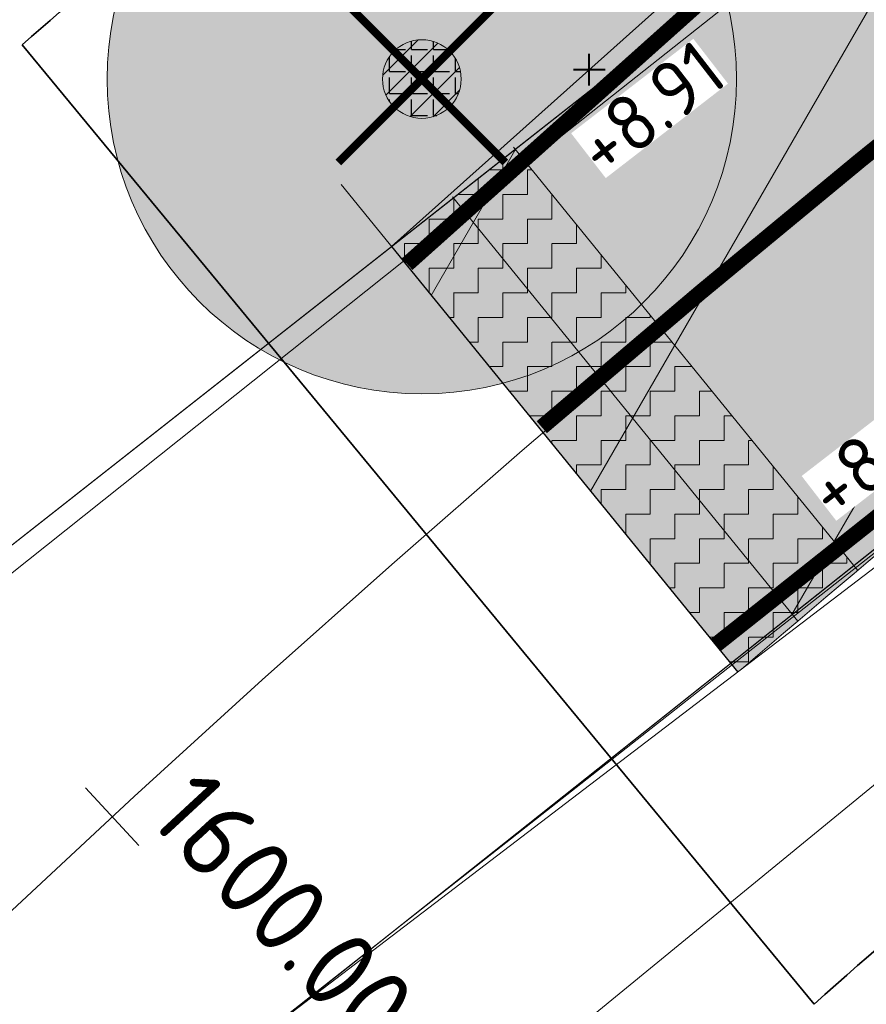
# Model space of a CAD drawing. Header units: metres. Extents: x 163543 to 168130, y 402678 to 405437.
# Tile 37 of 256: x 164197.4 to 164202.78, y 403276.26 to 403282.52. Entities that reach past the tile are written whole.
import ezdxf

# ---------------------------------------------------------------- set-up
doc = ezdxf.new("R2010")
doc.units = ezdxf.units.M
doc.linetypes.add('X-CA190022.004-UO-ALM_Assen$0$AM-AS', pattern=[16, 10, -2, 2, -2])
doc.linetypes.add('X-CA190022.004-UO-DWM_Snelfietsroute$0$1-2', pattern=[3, 0, -2, 1])
doc.layers.get('0').update_dxf_attribs({"lineweight": 25})
for name, color, linetype, lineweight in [('X-CA190022.004-UO-ALM_Assen$0$N-WE-AM-AS_WEG-G', 10, 'X-CA190022.004-UO-ALM_Assen$0$AM-AS', 25), ('X-CA190022.004-UO-ALM_Assen$0$N-WE-AM-KILOMETRERING-T25', 7, 'Continuous', 25), ('X-CA190022.004-UO-ARC_Arcering$0$N-WE-VH-VERHARDINGS_DEKLAAGVERVANGING-A', 250, 'Continuous', 20), ('X-CA190022.004-UO-ARC_Arcering$0$V-WE-VH-VERHARDING_ASFALT-A-FREESVAK', 252, 'Continuous', 18), ('X-CA190022.004-UO-BGT_Ondergrond$0$GE_251_SPRTrein_as_Lijn_GEM', 253, 'Continuous', 9), ('X-CA190022.004-UO-BGT_Ondergrond$0$GE_316_WGDFietspad_Vlak_GEM', 253, 'Continuous', 9), ('X-CA190022.004-UO-BGT_Ondergrond$0$GE_367_OWGBerm_groenvoorziening_grasenk_GEM', 253, 'Continuous', 9), ('X-CA190022.004-UO-DTM inmeting_v0.1$0$B-WE-GR-BOOM-S', 246, 'Continuous', 0), ('X-CA190022.004-UO-DTM inmeting_v0.1$0$B-WE-GW-TALUD_TEEN-G', 246, 'Continuous', 0), ('X-CA190022.004-UO-DTM inmeting_v0.1$0$B-WE-VH-VERHARDING_ASFALT-G', 246, 'Continuous', 0), ('X-CA190022.004-UO-DWM_Snelfietsroute$0$B-WE-VH-KANTVERHARDING-G', 214, 'Continuous', 18), ('X-CA190022.004-UO-DWM_Snelfietsroute$0$N-WE-VH-KANTVERHARDING-G', 210, 'Continuous', 25), ('X-CA190022.004-UO-DWM_Snelfietsroute$0$N-WE-VH-VERHARDINGS_DEKLAAGVERVANGING-A', 250, 'Continuous', 9), ('X-CA190022.004-UO-DWM_Snelfietsroute$0$N-WE-VW-MARKERING_LANGS_STREEP_12-G', 7, 'X-CA190022.004-UO-DWM_Snelfietsroute$0$1-2', 35), ('X-CA190022.004-UO-DWM_Snelfietsroute$0$N-WE-VW-MARKERING_LANGS_STREEP_DOORGETROKKEN_010-G', 7, 'Continuous', 0), ('X-CA190022.004-UO-DWM_Snelfietsroute$0$V-WE-VH-VERHARDING_ASFALT-FREESVAK', 7, 'Continuous', 18), ('X-CA190022.004-UO-DWM_Snelfietsroute$0$V-WE-VH-VERHARDING_ASFALT_ZAAGSNEDE-G', 1, 'X-CA190022.004-UO-DWM_Snelfietsroute$0$VH-ZAAGSNEDE', 25), ('X-CA190022.004-UO-GZM_Werkgrens_v0.2$0$N-WE-KG-GRENS_SYSTEEMGRENS-G', 7, 'X-CA190022.004-UO-GZM_Werkgrens_v0.2$0$KG-OG', 35), ('X-CA190022.004-UO-KAD_Percelen$0$B-WE-KG-GRENS_PERCEEL-GV', 150, 'Continuous', 9), ('X-CA190022.004-UO-TXT_Hoogtes$0$X-XX-AL-T25', 7, 'Continuous', 25)]:
    doc.layers.add(name, color=color, linetype=linetype, lineweight=lineweight)
doc.layers.add('X-CA190022.004-UO-ARC_Arcering$0$N-GV-GR-GRAS-A-200 GRASMENGSEL 01 KRUIDENMENGSEL', color=44, linetype='Continuous', lineweight=18, transparency=0.5)
doc.layers.add('X-CA190022.004-UO-ARC_Arcering$0$N-WE-VH-VERHARDING_ASFALT_ROOD-A', color=232, linetype='Continuous', lineweight=0, transparency=0.5)
for name, color, linetype in [('X-CA190022.004-UO-DWM_Beplanting$0$B-WE-GR-BOOM-S AFKOMSTIG UIT DTM_v0.4', 252, 'Continuous'), ('X-CA190022.004-UO-DWM_Beplanting$0$N-GV-GR-GRAS-A-200', 7, 'Continuous'), ('X-CA190022.004-UO-DWM_Beplanting$0$V-WE-GR-BOOM-S', 1, 'Continuous'), ('X-CA190022.004-UO-TXT_Hoogtes$0$C3D-SURFACE_TINSURFACE_LABELING-BESTAAND', 252, 'Continuous')]:
    doc.layers.add(name, color=color, linetype=linetype)
doc.layers.add('X-CA190022.004-UO-TXT_Hoogtes$0$C3D-ASSEMBLY_MARKER', color=7, linetype='Continuous', lineweight=35, plot=False)
doc.styles.add('NLCS-ISO', font='NLCS-ISO.ttf')
doc.styles.add('X-CA190022.004-UO-ALM_Assen$0$NLCS-ISO', font='NLCS-ISO.ttf')
doc.linetypes.add('X-CA190022.004-UO-DWM_Snelfietsroute$0$VH-ZAAGSNEDE', pattern='A,1e-05,-2.54,[181,NLCS.SHX,S=2.54,R=0,X=-2.54,Y=0],-5.08,[181,NLCS.SHX,S=2.54,R=180,X=2.54,Y=0],-2.54', length=10.16001)
doc.linetypes.add('X-CA190022.004-UO-GZM_Werkgrens_v0.2$0$KG-OG', pattern='A,5.5,-1.5,[2,NLCS.SHX,S=0.5,R=0,X=0,Y=0],-1.5', length=8.5)
pattern_1 = [(0, (0, 0), (0.15625, 0.15625), [0.15625, -0.15625]), (90, (0.15625, 0), (-0.15625, 0.15625), [0.15625, -0.15625])]

# ---------------------------------------------------------------- blocks, each defined once
blk = doc.blocks.new('X-CA190022.004-UO-DTM inmeting_v0.1$0$boom')
h = blk.add_hatch()
h.set_pattern_fill('ANSI31', color=256, scale=0.13)
h.set_pattern_definition([(45, (0, 0), (-0.2918583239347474, 0.2918583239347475), [])])
h.paths.add_polyline_path([(-1, 0, 1), (1, 0, 1)])
blk.add_circle((0, 0), 1)
blk = doc.blocks.new('X-CA190022.004-UO-DWM_Beplanting$0$SGR-BOOM_01-SO')
at = {"linetype": 'ByBlock', "lineweight": 18}
h = blk.add_hatch(color=0, dxfattribs=at)
h.dxf.hatch_style = 1
edge = h.paths.add_edge_path()
edge.add_arc((0, 0), 0.25, 0, 360)
at = {"color": 0, "linetype": 'ByBlock', "lineweight": 18}
for radius in [2, 0.25]:
    blk.add_circle((0, 0), radius, dxfattribs=at)
blk = doc.blocks.new('X-CA190022.004-UO-DWM_Beplanting$0$IMGEOBoom')
at = {"transparency": 33554457}
h = blk.add_hatch(color=256, dxfattribs=at)
h.dxf.hatch_style = 1
edge = h.paths.add_edge_path()
edge.add_arc((0, 0), 100, 0, 360)
edge = h.paths.add_edge_path(flags=17)
edge.add_arc((0, 0), 12.5, 0, 360)
h = blk.add_hatch()
h.set_pattern_fill('ANGLE', color=256)
h.set_pattern_definition([(0, (0, 0), (0, 6.985), [5.08, -1.905]), (90, (0, 0), (-6.985, 4.277078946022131e-16), [5.08, -1.905])])
edge = h.paths.add_edge_path(flags=17)
edge.add_arc((0, 0), 12.5, 0, 360)
at = {"layer": 'X-CA190022.004-UO-DWM_Beplanting$0$N-GV-GR-GRAS-A-200'}
h = blk.add_hatch(color=256, dxfattribs=at)
h.dxf.hatch_style = 1
edge = h.paths.add_edge_path(flags=17)
edge.add_arc((0, 0), 12.5, 0, 360)
at = {"xscale": 50, "yscale": 50, "zscale": 50}
blk.add_blockref('X-CA190022.004-UO-DWM_Beplanting$0$SGR-BOOM_01-SO', (0, 0), dxfattribs=at)
blk = doc.blocks.new('X-CA190022.004-UO-DWM_Beplanting$0$Te verwijderen boom')
at = {"ltscale": 0.1, "const_width": 0.05, "flags": 128}
for points in [[(-0.5303300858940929, 0.5303300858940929), (0.5303300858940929, -0.5303300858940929)], [(0.5303300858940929, 0.5303300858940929), (-0.5303300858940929, -0.5303300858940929)]]:
    blk.add_lwpolyline(points, dxfattribs=at)
blk = doc.blocks.new('*U156')
at = {"layer": 'X-CA190022.004-UO-TXT_Hoogtes$0$C3D-ASSEMBLY_MARKER', "color": 7, "linetype": 'Continuous', "lineweight": 40}
for p, q in [((164203.1267846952, 403279.2876313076, 8.82018317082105), (164203.1267846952, 403279.4876313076, 8.82018317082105)), ((164203.0267846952, 403279.3876313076, 8.82018317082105), (164203.2267846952, 403279.3876313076, 8.82018317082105))]:
    blk.add_line(p, q, dxfattribs=at)
at = {"layer": 'X-CA190022.004-UO-TXT_Hoogtes$0$X-XX-AL-T25', "color": 252, "linetype": 'Continuous', "lineweight": 25, "insert": (164202.8955544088, 403279.7975585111, 8.82018317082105), "char_height": 0.36, "width": 1.05444, "attachment_point": 5, "rotation": 37.69613017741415, "style": 'NLCS-ISO', "bg_fill": 3, "box_fill_scale": 1, "bg_fill_color": 256, "bg_fill_true_color": 13158600, "bg_fill_transparency": 0}
blk.add_mtext('{\\fNLCS-ISO|b0|i0|c0|p10;+8.82}', dxfattribs=at)
blk = doc.blocks.new('*U157')
at = {"layer": 'X-CA190022.004-UO-TXT_Hoogtes$0$C3D-ASSEMBLY_MARKER', "color": 7, "linetype": 'Continuous', "lineweight": 40}
for p, q in [((164201.0184962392, 403282.0995864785, 8.910435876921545), (164201.0184962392, 403282.2995864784, 8.910435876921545)), ((164200.9184962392, 403282.1995864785, 8.910435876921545), (164201.1184962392, 403282.1995864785, 8.910435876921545))]:
    blk.add_line(p, q, dxfattribs=at)
at = {"layer": 'X-CA190022.004-UO-TXT_Hoogtes$0$X-XX-AL-T25', "color": 252, "linetype": 'Continuous', "lineweight": 25, "insert": (164201.4014373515, 403281.9530018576, 8.910435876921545), "char_height": 0.36, "width": 0.98172, "attachment_point": 5, "rotation": 37.69613017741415, "style": 'NLCS-ISO', "bg_fill": 3, "box_fill_scale": 1, "bg_fill_color": 256, "bg_fill_true_color": 13158600, "bg_fill_transparency": 0}
blk.add_mtext('{\\fNLCS-ISO|b0|i0|c0|p10;+8.91}', dxfattribs=at)

msp = doc.modelspace()

# ---------------------------------------------------------------- hatches: boundary and pattern name
at = {"layer": 'X-CA190022.004-UO-ARC_Arcering$0$N-GV-GR-GRAS-A-200 GRASMENGSEL 01 KRUIDENMENGSEL'}
h = msp.add_hatch(dxfattribs=at)
h.set_pattern_fill('AGR-GRAS_02-SO', color=256, scale=0.1, pattern_type=2)
h.set_pattern_definition([(0, (0, 0), (1, 1), [0.25, -0.75]), (0, (0.5499999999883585, 0.5999999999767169), (1, 1), [0.25, -0.75]), (90, (0.1000000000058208, 0.3499999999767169), (-1, 1), [0.25, -0.75]), (90, (0.5, 0.7000000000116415), (-1, 1), [0.25, -0.75]), (45, (0.2000000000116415, 0.7000000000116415), (0, 1.000000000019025), [0.25, -1.164213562]), (135, (0.5499999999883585, 0), (-1.000000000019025, 0), [0.25, -1.164213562]), (26.56505119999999, (0.25, 0.2999999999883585), (1.000000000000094, 4.000644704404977e-10), [0.25, -1.986067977]), (26.56505119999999, (0.7000000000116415, 0.7999999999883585), (1.000000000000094, 4.000644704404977e-10), [0.25, -1.986067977]), (63.43494882, (0.7000000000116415, 0), (5.099862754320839e-11, 1.000000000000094), [0.2499999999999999, -1.986067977]), (63.43494882, (0.25, 0.4500000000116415), (5.099862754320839e-11, 1.000000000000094), [0.2499999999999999, -1.986067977]), (63.43494882, (0.6000000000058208, 0.2000000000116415), (5.099862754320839e-11, 1.000000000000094), [0.2499999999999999, -1.986067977]), (116.5650512, (0, 0.5499999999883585), (-4.000648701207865e-10, 1.000000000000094), [0.2499999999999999, -1.986067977]), (153.43494882, (0.2000000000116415, 0.1500000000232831), (-1.000000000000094, 5.099898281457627e-11), [0.25, -1.986067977])])
edge = h.paths.add_edge_path()
edge.add_line((164426.6172984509, 403420.1199052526), (164425.9477276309, 403421.4587308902))
edge.add_line((164425.9477276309, 403421.4587308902), (164396.6507062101, 403407.1993511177))
edge.add_line((164396.6507062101, 403407.1993511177), (164370.3216198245, 403394.2254529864))
edge.add_line((164370.3216198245, 403394.2254529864), (164348.1205261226, 403382.4069603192))
edge.add_line((164348.1205261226, 403382.4069603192), (164330.424991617, 403372.8461493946))
edge.add_line((164330.424991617, 403372.8461493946), (164319.1615059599, 403366.391111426))
edge.add_line((164319.1615059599, 403366.391111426), (164296.1681085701, 403352.5166521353))
edge.add_line((164296.1681085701, 403352.5166521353), (164273.3605156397, 403337.8072618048))
edge.add_line((164273.3605156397, 403337.8072618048), (164265.4739187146, 403332.5327219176))
edge.add_line((164265.4739187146, 403332.5327219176), (164256.8799450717, 403326.6287728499))
edge.add_line((164256.8799450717, 403326.6287728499), (164249.63316697, 403321.4803545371))
edge.add_line((164249.63316697, 403321.4803545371), (164244.342760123, 403317.7210371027))
edge.add_line((164244.342760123, 403317.7210371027), (164240.1558737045, 403314.6566996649))
edge.add_line((164240.1558737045, 403314.6566996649), (164232.7073893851, 403309.2031836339))
edge.add_line((164232.7073893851, 403309.2031836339), (164214.7821775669, 403295.6587971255))
edge.add_line((164214.7821775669, 403295.6587971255), (164201.5995901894, 403285.1971440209))
edge.add_arc((164265.93847002, 403204.1245929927), 103.4999999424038, 128.4353872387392, 130.6698017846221)
edge.add_line((164198.4876512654, 403282.6270581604), (164199.7611005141, 403281.0756526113))
edge.add_line((164199.7611005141, 403281.0756526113), (164205.0320948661, 403285.7871757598))
edge.add_arc((164271.6752031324, 403211.2305119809), 99.99999996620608, 128.4353872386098, 131.7922080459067, ccw=False)
edge.add_line((164209.5120342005, 403289.5614791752), (164215.7006745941, 403294.4727615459))
edge.add_line((164215.7006745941, 403294.4727615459), (164233.6026468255, 403307.9995880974))
edge.add_line((164233.6026468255, 403307.9995880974), (164241.0419990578, 403313.4464179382))
edge.add_line((164241.0419990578, 403313.4464179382), (164245.2201891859, 403316.5043906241))
edge.add_line((164245.2201891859, 403316.5043906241), (164250.5020305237, 403320.2576214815))
edge.add_line((164250.5020305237, 403320.2576214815), (164257.7390509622, 403325.3991075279))
edge.add_line((164257.7390509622, 403325.3991075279), (164266.315577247, 403331.2910704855))
edge.add_line((164266.315577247, 403331.2910704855), (164274.1840113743, 403336.5534631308))
edge.add_line((164274.1840113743, 403336.5534631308), (164296.9622607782, 403351.2439288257))
edge.add_line((164296.9622607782, 403351.2439288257), (164319.9220043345, 403365.0980810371))
edge.add_line((164319.9220043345, 403365.0980810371), (164331.1545393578, 403371.535381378))
edge.add_line((164331.1545393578, 403371.535381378), (164348.8294735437, 403381.0850620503))
edge.add_line((164348.8294735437, 403381.0850620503), (164371.0057235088, 403392.8903294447))
edge.add_line((164371.0057235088, 403392.8903294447), (164397.3105136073, 403405.8522553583))
edge.add_line((164397.3105136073, 403405.8522553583), (164426.6172984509, 403420.1199052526))
at = {"layer": 'X-CA190022.004-UO-ARC_Arcering$0$N-WE-VH-VERHARDING_ASFALT_ROOD-A'}
h = msp.add_hatch(color=256, dxfattribs=at)
h.dxf.hatch_style = 1
edge = h.paths.add_edge_path()
edge.add_line((164205.0320948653, 403285.7871757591), (164199.7611012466, 403281.075653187))
edge.add_line((164199.7611012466, 403281.075653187), (164215.89, 403293.75))
edge.add_line((164215.89, 403293.75), (164233.83, 403307.49))
edge.add_line((164233.83, 403307.49), (164241.48, 403312.985))
edge.add_line((164241.48, 403312.985), (164250.861, 403319.723))
edge.add_line((164250.861, 403319.723), (164258.18, 403324.98))
edge.add_line((164258.18, 403324.98), (164274.64, 403336.2))
edge.add_line((164274.64, 403336.2), (164297.05, 403350.58))
edge.add_line((164297.05, 403350.58), (164320.04, 403364.5300000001))
edge.add_line((164320.04, 403364.5300000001), (164331.41, 403371.01))
edge.add_line((164331.41, 403371.01), (164357.53, 403385.5300000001))
edge.add_line((164357.53, 403385.5300000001), (164366.62, 403390.14))
edge.add_line((164366.62, 403390.14), (164389.014, 403401.122))
edge.add_line((164389.014, 403401.122), (164392.63, 403402.895))
edge.add_line((164392.63, 403402.895), (164397.33, 403405.2))
edge.add_line((164397.33, 403405.2), (164426.8756639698, 403419.5981364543))
edge.add_line((164426.8756639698, 403419.5981364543), (164426.6171826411, 403420.1201368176))
edge.add_line((164426.6171826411, 403420.1201368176), (164397.3105136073, 403405.8522553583))
edge.add_line((164397.3105136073, 403405.8522553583), (164371.0057235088, 403392.8903294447))
edge.add_line((164371.0057235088, 403392.8903294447), (164348.8294735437, 403381.0850620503))
edge.add_line((164348.8294735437, 403381.0850620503), (164331.1545393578, 403371.535381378))
edge.add_line((164331.1545393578, 403371.535381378), (164319.9220043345, 403365.0980810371))
edge.add_line((164319.9220043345, 403365.0980810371), (164296.9622607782, 403351.2439288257))
edge.add_line((164296.9622607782, 403351.2439288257), (164274.1840113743, 403336.5534631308))
edge.add_line((164274.1840113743, 403336.5534631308), (164266.315577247, 403331.2910704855))
edge.add_line((164266.315577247, 403331.2910704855), (164257.7390509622, 403325.3991075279))
edge.add_line((164257.7390509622, 403325.3991075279), (164250.5020305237, 403320.2576214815))
edge.add_line((164250.5020305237, 403320.2576214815), (164245.2201891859, 403316.5043906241))
edge.add_line((164245.2201891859, 403316.5043906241), (164241.0419990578, 403313.4464179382))
edge.add_line((164241.0419990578, 403313.4464179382), (164233.6026468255, 403307.9995880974))
edge.add_line((164233.6026468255, 403307.9995880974), (164215.7006745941, 403294.4727615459))
edge.add_line((164215.7006745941, 403294.4727615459), (164209.5120341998, 403289.5614791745))
edge.add_arc((164271.6752031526, 403211.230511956), 99.9999999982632, 128.4353872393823, 131.7922080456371)
h = msp.add_hatch(color=256, dxfattribs=at)
h.dxf.hatch_style = 1
edge = h.paths.add_edge_path()
edge.add_line((164260.03, 403322.12), (164268.56, 403327.98))
edge.add_line((164268.56, 403327.98), (164276.38, 403333.21))
edge.add_line((164276.38, 403333.21), (164299.08, 403347.8500000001))
edge.add_line((164299.08, 403347.8500000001), (164321.95, 403361.65))
edge.add_line((164321.95, 403361.65), (164333.1, 403368.0400000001))
edge.add_line((164333.1, 403368.0400000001), (164350.72, 403377.56))
edge.add_line((164350.72, 403377.56), (164372.83, 403389.33))
edge.add_line((164372.83, 403389.33), (164399.07, 403402.26))
edge.add_line((164399.07, 403402.26), (164428.4064010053, 403416.5425445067))
edge.add_line((164428.4064010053, 403416.5425445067), (164426.8756639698, 403419.5981364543))
edge.add_line((164426.8756639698, 403419.5981364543), (164397.33, 403405.2))
edge.add_line((164397.33, 403405.2), (164392.63, 403402.895))
edge.add_line((164392.63, 403402.895), (164389.014, 403401.122))
edge.add_line((164389.014, 403401.122), (164366.62, 403390.14))
edge.add_line((164366.62, 403390.14), (164357.53, 403385.5300000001))
edge.add_line((164357.53, 403385.5300000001), (164331.41, 403371.01))
edge.add_line((164331.41, 403371.01), (164320.04, 403364.5300000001))
edge.add_line((164320.04, 403364.5300000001), (164297.05, 403350.58))
edge.add_line((164297.05, 403350.58), (164274.64, 403336.2))
edge.add_line((164274.64, 403336.2), (164258.18, 403324.98))
edge.add_line((164258.18, 403324.98), (164250.861, 403319.723))
edge.add_line((164250.861, 403319.723), (164241.48, 403312.985))
edge.add_line((164241.48, 403312.985), (164233.83, 403307.49))
edge.add_line((164233.83, 403307.49), (164215.89, 403293.75))
edge.add_line((164215.89, 403293.75), (164199.7722010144, 403281.0843755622))
edge.add_line((164199.7722010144, 403281.0843755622), (164199.7612813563, 403281.0754303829))
edge.add_line((164199.7612813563, 403281.0754303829), (164201.9640996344, 403278.3715742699))
edge.add_arc((164265.8034797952, 403204.0174653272), 97.9999998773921, 128.4353872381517, 130.6489192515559, ccw=False)
edge.add_line((164204.8835742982, 403280.781813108), (164218.15, 403291.31))
edge.add_line((164218.15, 403291.31), (164235.99, 403304.7900000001))
edge.add_line((164235.99, 403304.7900000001), (164243.405, 403310.219))
edge.add_line((164243.405, 403310.219), (164247.56, 403313.26))
edge.add_line((164247.56, 403313.26), (164252.819, 403316.997))
edge.add_line((164252.819, 403316.997), (164260.03, 403322.12))
at = {"layer": 'X-CA190022.004-UO-ARC_Arcering$0$N-WE-VH-VERHARDINGS_DEKLAAGVERVANGING-A'}
h = msp.add_hatch(dxfattribs=at)
h.set_pattern_fill('AVH-ASFALT_B', color=256, angle=15, pattern_type=2)
h.set_pattern_definition([(59.99999999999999, (0, 0), (-1.299038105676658, 0.7500000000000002), [])])
h.paths.add_polyline_path([(164260.03, 403322.12), (164268.56, 403327.98), (164276.38, 403333.21), (164299.08, 403347.8500000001), (164321.95, 403361.65), (164333.1, 403368.0400000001), (164350.72, 403377.56), (164372.83, 403389.33), (164399.07, 403402.26), (164428.3922259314, 403416.5354552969), (164426.8756639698, 403419.5981364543), (164397.33, 403405.2), (164392.63, 403402.895), (164389.014, 403401.122), (164366.62, 403390.14), (164357.53, 403385.5300000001), (164331.41, 403371.01), (164320.04, 403364.5300000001), (164297.05, 403350.58), (164274.64, 403336.2), (164258.18, 403324.98), (164250.861, 403319.723), (164241.48, 403312.985), (164233.83, 403307.49), (164215.89, 403293.75), (164199.7722010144, 403281.0843755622), (164199.7612813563, 403281.0754303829), (164201.9164156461, 403278.4270868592), (164218.15, 403291.31), (164235.99, 403304.7900000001), (164243.405, 403310.219), (164247.56, 403313.26), (164252.819, 403316.997)])
at = {"layer": 'X-CA190022.004-UO-ARC_Arcering$0$V-WE-VH-VERHARDING_ASFALT-A-FREESVAK', "ltscale": 0.2}
h = msp.add_hatch(dxfattribs=at)
h.set_pattern_fill('AVH-ASFALT_FREESVAK', color=256, scale=0.1, pattern_type=2)
h.set_pattern_definition(pattern_1)
h.paths.add_polyline_path([(164200.5474942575, 403281.6936134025), (164200.1542973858, 403281.3846330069), (164202.3429114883, 403278.6951477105, -0.001275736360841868), (164202.7248120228, 403279.0180096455)])
h = msp.add_hatch(dxfattribs=at)
h.set_pattern_fill('AVH-ASFALT_FREESVAK', color=256, scale=0.1, pattern_type=2)
h.set_pattern_definition(pattern_1)
h.paths.add_polyline_path([(164200.1542973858, 403281.3846330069), (164199.7611005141, 403281.0756526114), (164201.9626222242, 403278.370305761, -0.001275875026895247), (164202.3429114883, 403278.6951477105)])

# ---------------------------------------------------------------- linework, layer by layer
at = {"layer": 'X-CA190022.004-UO-ALM_Assen$0$N-WE-AM-KILOMETRERING-T25', "linetype": 'Continuous', "lineweight": 25}
msp.add_line((164198.155990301, 403277.2686578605), (164197.8167151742, 403277.6359348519), dxfattribs=at)
at = {"layer": 'X-CA190022.004-UO-BGT_Ondergrond$0$GE_251_SPRTrein_as_Lijn_GEM'}
msp.add_arc((164708.9455842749, 402629.5179026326), 819.0360393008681, 126.779879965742, 128.555500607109, dxfattribs=at)
at = {"layer": 'X-CA190022.004-UO-BGT_Ondergrond$0$GE_251_SPRTrein_as_Lijn_GEM', "extrusion": (0, 0, -1)}
msp.add_arc((-164708.810449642, 402629.7342640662), 817.2822497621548, 51.44226227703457, 53.21933809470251, dxfattribs=at)
at = {"layer": 'X-CA190022.004-UO-BGT_Ondergrond$0$GE_316_WGDFietspad_Vlak_GEM', "flags": 128}
msp.add_lwpolyline([(164218.15, 403291.31), (164183.17, 403263.55), (164179.581, 403260.6550000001), (164177.34, 403263.403), (164180.78, 403266.1600000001), (164215.89, 403293.75), (164233.83, 403307.49), (164241.48, 403312.985), (164243.405, 403310.219), (164235.99, 403304.7900000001), (164218.15, 403291.31)], dxfattribs=at)
at = {"layer": 'X-CA190022.004-UO-BGT_Ondergrond$0$GE_367_OWGBerm_groenvoorziening_grasenk_GEM', "flags": 128}
for points in [[(164136.762, 403226.328), (164137.681, 403227.058), (164154.717, 403240.595), (164179.581, 403260.6550000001), (164183.17, 403263.55), (164218.15, 403291.31), (164235.99, 403304.7900000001), (164243.405, 403310.219), (164247.56, 403313.26), (164252.819, 403316.997), (164260.03, 403322.12), (164268.56, 403327.98), (164276.38, 403333.21), (164299.08, 403347.8500000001), (164321.95, 403361.65), (164333.1, 403368.0400000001), (164350.72, 403377.56), (164372.83, 403389.33), (164399.07, 403402.26), (164446.97, 403425.58), (164458.26, 403430.62), (164461.749, 403432.244), (164473.316, 403437.484)], [(164389.014, 403401.122), (164366.62, 403390.14), (164357.53, 403385.5300000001), (164331.41, 403371.01), (164320.04, 403364.5300000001), (164297.05, 403350.58), (164274.64, 403336.2), (164258.18, 403324.98), (164250.861, 403319.723), (164241.48, 403312.985), (164233.83, 403307.49), (164215.89, 403293.75), (164180.78, 403266.1600000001), (164177.34, 403263.403), (164135.461, 403229.835)]]:
    msp.add_lwpolyline(points, dxfattribs=at)
at = {"layer": 'X-CA190022.004-UO-DTM inmeting_v0.1$0$B-WE-GW-TALUD_TEEN-G'}
msp.add_polyline3d([(164172.4130000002, 403252.827, 8.889), (164178.1570000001, 403257.7310000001, 8.782), (164182.1060000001, 403260.9199999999, 8.805), (164189.0609999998, 403266.5389999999, 8.82), (164197.071, 403272.9399999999, 8.809), (164203.0249999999, 403277.8149999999, 8.807), (164208.1519999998, 403281.838, 8.805), (164215.2459999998, 403287.162, 8.786)], dxfattribs=at)
at = {"layer": 'X-CA190022.004-UO-DTM inmeting_v0.1$0$B-WE-VH-VERHARDING_ASFALT-G'}
for points in [[(164169.051, 403256.6740000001, 8.952), (164175.034, 403261.4010000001, 8.926), (164178.6039999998, 403264.3489999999, 8.892), (164185.8969999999, 403269.943, 8.883), (164193.8709999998, 403276.2349999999, 8.882), (164200.077, 403281.173, 8.883), (164205.7060000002, 403285.6269999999, 8.855), (164212.27, 403290.827, 8.829)], [(164171.2760000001, 403253.9300000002, 8.862), (164177.193, 403258.6740000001, 8.835), (164180.767, 403261.8480000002, 8.838), (164188.2230000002, 403267.5970000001, 8.823), (164195.8569999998, 403273.6460000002, 8.799), (164202.2459999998, 403278.6699999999, 8.825), (164207.7400000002, 403282.9810000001, 8.793), (164214.4070000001, 403288.2319999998, 8.803)]]:
    msp.add_polyline3d(points, dxfattribs=at)
at = {"layer": 'X-CA190022.004-UO-DWM_Snelfietsroute$0$B-WE-VH-KANTVERHARDING-G', "flags": 128}
msp.add_lwpolyline([(164426.8756639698, 403419.5981364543), (164397.33, 403405.2), (164392.63, 403402.895), (164389.014, 403401.122), (164366.62, 403390.14), (164357.53, 403385.5300000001), (164331.41, 403371.01), (164320.04, 403364.5300000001), (164297.05, 403350.58), (164274.64, 403336.2), (164258.18, 403324.98), (164250.861, 403319.723), (164241.48, 403312.985), (164233.83, 403307.49), (164215.89, 403293.75), (164199.7611012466, 403281.075653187)], dxfattribs=at)
msp.add_lwpolyline([(164201.9859874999, 403278.3903612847, -0.009585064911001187), (164204.8835742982, 403280.781813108), (164218.15, 403291.31), (164235.99, 403304.7900000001), (164243.405, 403310.219), (164247.56, 403313.26), (164252.819, 403316.997), (164260.03, 403322.12), (164268.56, 403327.98), (164276.38, 403333.21), (164299.08, 403347.8500000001), (164321.95, 403361.65), (164333.1, 403368.0400000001), (164350.72, 403377.56), (164372.83, 403389.33), (164399.07, 403402.26), (164428.4074814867, 403416.5428824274)], format="xyb", dxfattribs=at)
at = {"layer": 'X-CA190022.004-UO-DWM_Snelfietsroute$0$N-WE-VH-KANTVERHARDING-G', "flags": 128}
msp.add_lwpolyline([(164199.7611005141, 403281.0756526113), (164205.0320948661, 403285.7871757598, -0.01464794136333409), (164209.5120342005, 403289.5614791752), (164215.7006745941, 403294.4727615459), (164233.6026468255, 403307.9995880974), (164241.0419990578, 403313.4464179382), (164245.2201891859, 403316.5043906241), (164250.5020305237, 403320.2576214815), (164257.7390509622, 403325.3991075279), (164266.315577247, 403331.2910704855), (164274.1840113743, 403336.5534631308), (164296.9622607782, 403351.2439288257), (164319.9220043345, 403365.0980810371), (164331.1545393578, 403371.535381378), (164348.8294735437, 403381.0850620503), (164371.0057235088, 403392.8903294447), (164397.3105136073, 403405.8522553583), (164426.6206964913, 403420.1218475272)], format="xyb", dxfattribs=at)
at = {"layer": 'X-CA190022.004-UO-DWM_Snelfietsroute$0$N-WE-VH-VERHARDINGS_DEKLAAGVERVANGING-A', "flags": 128}
msp.add_lwpolyline([(164199.4412238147, 403281.4687345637), (164201.9626262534, 403278.3703092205)], dxfattribs=at)
at = {"layer": 'X-CA190022.004-UO-DWM_Snelfietsroute$0$N-WE-VW-MARKERING_LANGS_STREEP_12-G', "linetype": 'X-CA190022.004-UO-DWM_Snelfietsroute$0$1-2', "const_width": 0.1, "flags": 128}
msp.add_lwpolyline([(164200.7165944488, 403279.9276730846, -0.009921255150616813), (164203.7753011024, 403282.4555601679), (164216.9253372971, 403292.8913807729), (164234.7963234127, 403306.3947940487), (164242.2234995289, 403311.8327089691), (164246.3900946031, 403314.8821953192), (164251.6605152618, 403318.6273107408), (164258.8845254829, 403323.7595537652), (164267.4377886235, 403329.6355352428), (164275.2820056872, 403334.8817315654), (164298.0211303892, 403349.5469644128), (164320.9360021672, 403363.3740405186), (164332.1272696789, 403369.787690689), (164349.7747367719, 403379.3225310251), (164371.9178617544, 403391.1101647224), (164398.1902568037, 403404.0561276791), (164413.4410534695, 403411.4809414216)], format="xyb", dxfattribs=at)
at = {"layer": 'X-CA190022.004-UO-DWM_Snelfietsroute$0$N-WE-VW-MARKERING_LANGS_STREEP_DOORGETROKKEN_010-G', "const_width": 0.1, "flags": 128}
msp.add_lwpolyline([(164199.8610651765, 403280.9638176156), (164205.1287825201, 403285.6724115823, -0.0146479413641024), (164209.6087218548, 403289.4467149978), (164215.7925242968, 403294.3541579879), (164233.6921725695, 403307.8792285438), (164241.1306115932, 403313.3253897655), (164245.3079320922, 403316.3827259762), (164250.588916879, 403320.1353481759), (164257.8249615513, 403325.2761409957), (164266.3997431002, 403331.1669053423), (164274.2663609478, 403336.4280832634), (164297.0416759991, 403351.1166564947), (164319.9980541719, 403364.9687779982), (164331.2274941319, 403371.4043045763), (164348.9003682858, 403380.9528722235), (164371.0741338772, 403392.7568170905), (164397.3764943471, 403405.7175457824), (164426.7863528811, 403420.0332594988)], format="xyb", dxfattribs=at)
msp.add_lwpolyline([(164428.3265654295, 403416.6703207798), (164399.0040192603, 403402.3947095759), (164372.7615896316, 403389.4635123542), (164350.6491052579, 403377.6921898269), (164333.0270452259, 403368.1710768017), (164321.8739501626, 403361.7793030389), (164299.0005847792, 403347.977272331), (164276.2976504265, 403333.3353798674), (164268.4758341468, 403328.1041651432), (164259.9440894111, 403322.2429665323), (164252.7321257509, 403317.1192819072), (164247.4722570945, 403313.3816646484), (164243.3164091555, 403310.340044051), (164235.900474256, 403304.9103595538), (164218.0581502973, 403291.4286035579), (164201.8231708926, 403278.54458331)], dxfattribs=at)
at = {"layer": 'X-CA190022.004-UO-DWM_Snelfietsroute$0$V-WE-VH-VERHARDING_ASFALT-FREESVAK', "ltscale": 0.2, "flags": 128}
for points in [[(164200.5367333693, 403281.7068369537), (164202.7248120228, 403279.0180096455)], [(164200.1489169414, 403281.3912447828), (164202.3429114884, 403278.6951477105)]]:
    msp.add_lwpolyline(points, dxfattribs=at)
at = {"layer": 'X-CA190022.004-UO-DWM_Snelfietsroute$0$V-WE-VH-VERHARDING_ASFALT_ZAAGSNEDE-G', "ltscale": 0.02, "flags": 128}
msp.add_lwpolyline([(164199.7611005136, 403281.075652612), (164201.9626222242, 403278.370305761)], dxfattribs=at)
at = {"layer": 'X-CA190022.004-UO-GZM_Werkgrens_v0.2$0$N-WE-KG-GRENS_SYSTEEMGRENS-G', "ltscale": 0.2, "flags": 128}
msp.add_lwpolyline([(164202.4471839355, 403276.2612616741, -0.007014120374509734), (164204.6842424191, 403278.1944806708), (164207.7316017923, 403280.6309342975), (164216.350955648, 403287.4712219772), (164219.0035534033, 403289.434108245), (164219.3746627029, 403289.7286192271), (164237.1836765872, 403303.1852059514), (164244.5865004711, 403308.605291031), (164248.7299054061, 403311.6378046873), (164253.9774847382, 403315.3666892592), (164261.1754745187, 403320.480446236), (164269.6822113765, 403326.3244647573), (164277.4779943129, 403331.5382684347), (164300.138869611, 403346.1530355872), (164322.9639978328, 403359.9259594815), (164334.0727303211, 403366.2923093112), (164351.6652632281, 403375.7974689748), (164373.7421382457, 403387.5498352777), (164399.9497431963, 403400.4638723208), (164429.2801321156, 403414.7433017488), (164430.1235736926, 403415.1409833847), (164430.9478262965, 403415.506283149), (164431.7770699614, 403415.8458020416), (164432.615246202, 403416.1613381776), (164433.4616619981, 403416.4526584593), (164434.3156183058, 403416.7195497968), (164435.1764106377, 403416.9618192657), (164436.0433296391, 403417.1792942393), (164436.3055164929, 403417.2587681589, -0.09982065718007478), (164451.9815185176, 403417.1790174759, 0.1310872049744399), (164471.5299883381, 403420.9480569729), (164482.532673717, 403426.2434413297), (164490.6930660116, 403418.7998493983), (164492.5861501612, 403419.7065134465), (164495.4035730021, 403416.5299918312, -0.01010042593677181), (164498.0738503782, 403413.5363083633), (164499.3853029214, 403412.0048366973), (164502.2759065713, 403408.6525450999), (164509.274412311, 403412.9480533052), (164511.7682141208, 403416.4610208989), (164509.1861236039, 403420.2014103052, -0.1750361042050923), (164509.3210798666, 403422.1351258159, -0.1801291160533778), (164510.5166693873, 403423.4312866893), (164518.8245311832, 403427.3151248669), (164545.0302416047, 403439.9269191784), (164571.6953268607, 403452.7535489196), (164577.9552917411, 403456.0641072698), (164591.4716804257, 403464.141949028), (164595.4462846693, 403466.1591353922), (164599.4311747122, 403468.181541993), (164600.8539115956, 403468.8630628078), (164605.9399590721, 403471.2415379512), (164622.0164705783, 403477.7583811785), (164627.272938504, 403479.8886915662), (164631.9472826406, 403481.9048786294), (164633.2674407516, 403482.5385622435, 0.08477773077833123), (164642.6089981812, 403485.3796505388), (164759.3320802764, 403541.3864717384), (164770.9742443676, 403544.8150730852), (164773.2724307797, 403545.3968587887), (164787.8865800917, 403542.289629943), (164789.8994408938, 403542.3802139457), (164793.2522167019, 403543.0482871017), (164800.2402211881, 403546.8141014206), (164803.6710322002, 403549.3659814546), (164804.7740494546, 403550.3596960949), (164806.982937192, 403547.3873851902), (164807.9070396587, 403546.1989325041), (164811.8704722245, 403549.2807697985), (164810.9532731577, 403550.4603442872), (164809.5116547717, 403552.4057701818), (164808.342669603, 403553.5746866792), (164810.0239640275, 403555.0893745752), (164807.82693957, 403558.0124714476), (164809.8344029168, 403559.5158162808, 0.08719858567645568), (164816.7069141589, 403566.8332066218, -0.1361886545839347), (164825.1509550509, 403574.2389801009), (164897.951587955, 403609.3404576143), (164931.0926747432, 403625.3204994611), (165054.7836542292, 403684.9604895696), (165123.1554235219, 403717.9264497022), (165148.5663854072, 403730.0329638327), (165175.6541256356, 403740.4784873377), (165188.1464371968, 403744.8235939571), (165187.6324323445, 403748.0918636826), (165185.2580450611, 403754.9315992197), (165180.037890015, 403753.6894865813, 0.02784581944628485), (165177.0513383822, 403752.4655620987), (165119.6977294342, 403725.1406508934), (165051.3091062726, 403692.1665645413), (164927.6180512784, 403632.5265380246), (164894.4771003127, 403616.5465616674), (164821.6764674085, 403581.445084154, 0.1361886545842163), (164810.015649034, 403571.2180636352, -0.08719858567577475), (164805.0390029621, 403565.919263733), (164803.0203514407, 403564.4075403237), (164799.415410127, 403569.2038422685), (164798.6149812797, 403568.6044188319), (164797.8152444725, 403568.0055136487), (164797.2158194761, 403568.8059445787), (164793.3705278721, 403565.9262908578), (164793.9699528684, 403565.1258599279), (164792.3761302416, 403563.932281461), (164795.8845084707, 403559.0636660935, -0.2015476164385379), (164780.0971775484, 403554.0570161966, 0.07565561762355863), (164771.1691888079, 403553.9823458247, -0.009754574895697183), (164764.0749090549, 403552.5358596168), (164754.2863395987, 403547.7986438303), (164747.4743492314, 403544.6063578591), (164708.340445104, 403525.5831572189), (164686.2179063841, 403515.3649846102), (164675.1479613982, 403509.8647663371), (164663.5244613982, 403504.2582663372), (164644.326586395, 403495.0707073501), (164639.4929121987, 403492.7230557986), (164638.2008723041, 403492.1265410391, -0.2018182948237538), (164621.8461223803, 403491.8003317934, 0.2094978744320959), (164598.5804137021, 403490.9733350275), (164556.1572466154, 403470.5661522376), (164536.2994594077, 403461.0079530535), (164516.3183906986, 403451.407959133), (164508.2317351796, 403447.5121291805), (164500.1867564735, 403443.6421835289), (164497.2033634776, 403443.0084814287), (164495.0902549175, 403442.27400261, 0.1307944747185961), (164492.913084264, 403444.8114515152), (164488.4347408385, 403447.8854838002), (164494.8986629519, 403449.8350294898), (164490.3149407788, 403452.2328764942), (164484.4843242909, 403450.5971355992, -0.07642678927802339), (164479.7480917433, 403454.7225616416), (164478.7991556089, 403455.8572518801), (164474.9179570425, 403452.9617439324), (164457.3434499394, 403473.5656706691), (164451.2568614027, 403468.374000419), (164465.5190818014, 403451.6533184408, -0.484296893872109), (164464.8169442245, 403448.1132255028), (164461.4164168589, 403446.3937776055), (164463.8934237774, 403441.7698684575), (164464.9162194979, 403439.6136052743), (164433.0167582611, 403424.6830765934, 0.0516595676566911), (164425.3001219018, 403421.7033575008), (164396.430770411, 403407.6483830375), (164370.0935852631, 403394.670494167), (164347.8842103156, 403382.8475930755), (164330.1818090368, 403373.2830720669), (164318.9080065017, 403366.8221215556), (164295.9033911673, 403352.9408932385), (164273.0860170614, 403338.2251946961), (164265.1933658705, 403332.9466057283), (164256.5935764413, 403327.0386612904), (164249.3435457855, 403321.8879322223), (164244.0502837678, 403318.1265859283), (164239.8604985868, 403315.0601269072), (164232.4089702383, 403309.6043821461), (164214.4760118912, 403296.0541423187), (164201.2887743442, 403285.5887988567, 0.01213108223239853), (164197.4136132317, 403282.3572203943)], format="xyb", close=True, dxfattribs=at)
at = {"layer": 'X-CA190022.004-UO-KAD_Percelen$0$B-WE-KG-GRENS_PERCEEL-GV', "flags": 128}
for points in [[(164147.742, 403231.928), (164165.26, 403248.169), (164166.021, 403248.875), (164198.991, 403276.105), (164221.441, 403293.245), (164238.284, 403305.867), (164272.653, 403329.946), (164289.711, 403341.221), (164304.887, 403350.779), (164320.335, 403360.055), (164334.113, 403367.893)], [(164334.113, 403367.893), (164320.335, 403360.055), (164304.887, 403350.779), (164289.711, 403341.221), (164272.653, 403329.946), (164238.284, 403305.867), (164221.441, 403293.245), (164198.991, 403276.105), (164166.021, 403248.875), (164165.26, 403248.169), (164167.018, 403246.185), (164157.431, 403237.686)]]:
    msp.add_lwpolyline(points, dxfattribs=at)

# ---------------------------------------------------------------- block references
at = {"layer": 'X-CA190022.004-UO-DTM inmeting_v0.1$0$B-WE-GR-BOOM-S', "linetype": 'ByBlock', "lineweight": -2, "xscale": 0.25, "yscale": 0.25, "zscale": 0.25}
msp.add_blockref('X-CA190022.004-UO-DTM inmeting_v0.1$0$boom', (164199.954, 403282.14, 9.005), dxfattribs=at)
at = {"layer": 'X-CA190022.004-UO-DWM_Beplanting$0$B-WE-GR-BOOM-S AFKOMSTIG UIT DTM_v0.4', "linetype": 'ByBlock', "lineweight": -2, "xscale": 0.02, "yscale": 0.02, "zscale": 0.02}
msp.add_blockref('X-CA190022.004-UO-DWM_Beplanting$0$IMGEOBoom', (164199.954, 403282.14, 9.005), dxfattribs=at)
at = {"layer": 'X-CA190022.004-UO-DWM_Beplanting$0$V-WE-GR-BOOM-S'}
msp.add_blockref('X-CA190022.004-UO-DWM_Beplanting$0$Te verwijderen boom', (164199.954, 403282.14, 9.005), dxfattribs=at)

# ---------------------------------------------------------------- texts
at = {"layer": 'X-CA190022.004-UO-ALM_Assen$0$N-WE-AM-KILOMETRERING-T25', "linetype": 'Continuous', "lineweight": 25, "insert": (164198.198318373, 403277.4438957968), "char_height": 0.5, "attachment_point": 7, "rotation": 312.730458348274, "style": 'X-CA190022.004-UO-ALM_Assen$0$NLCS-ISO'}
msp.add_mtext('1600.000', dxfattribs=at)

# ---------------------------------------------------------------- next in the draw order: block references
at = {"layer": 'X-CA190022.004-UO-TXT_Hoogtes$0$C3D-SURFACE_TINSURFACE_LABELING-BESTAAND', "color": 252, "linetype": 'Continuous', "lineweight": -3}
for name in ['*U157', '*U156']:
    msp.add_blockref(name, (0, 0), dxfattribs=at)

# ---------------------------------------------------------------- next in the draw order: linework, layer by layer
at = {"layer": 'X-CA190022.004-UO-ALM_Assen$0$N-WE-AM-AS_WEG-G', "linetype": 'X-CA190022.004-UO-ALM_Assen$0$AM-AS', "lineweight": 18, "flags": 128}
msp.add_lwpolyline([(163996.3336493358, 403048.7078805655), (164190.428417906, 403269.7022139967, -0.04248648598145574), (164203.1301038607, 403281.900647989, -0.05950783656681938), (164394.9099900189, 403402.509361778, 0.004627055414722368), (164427.6093375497, 403418.3764426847, -0.1575725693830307), (164448.8982825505, 403421.5602137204, 0.1543805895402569), (164469.7953122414, 403424.5523459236), (164600.3150897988, 403487.369046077, -0.2096911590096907), (164620.3886000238, 403488.0752802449, 0.2093307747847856), (164640.4309921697, 403488.7665643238), (164764.0180252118, 403548.0366099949, -0.1493007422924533), (164778.4568812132, 403550.2301690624, 0.1996996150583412), (164797.0707545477, 403554.9547108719), (164807.4367029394, 403562.7175400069, 0.08719858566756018), (164813.3612815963, 403569.0256351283, -0.1361873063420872), (164823.4135919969, 403577.8419746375), (165121.4265764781, 403721.5335502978), (165178.771774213, 403748.854454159, -0.02762787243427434), (165181.3258110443, 403749.9024284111), (165206.7023570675, 403758.7117965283, -0.2281753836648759), (165222.2156522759, 403756.92710106, 0.2625260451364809), (165239.8769326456, 403756.0478409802), (165316.357038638, 403794.2949912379, -0.002955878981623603), (165321.6599724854, 403796.9078754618), (165454.6760993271, 403861.4737105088, 0.2337197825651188), (165465.5419418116, 403875.4828331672), (165466.0393278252, 403877.9301751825, -0.1382469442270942), (165476.4672373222, 403898.1944094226), (165483.3232835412, 403905.5400790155), (165502.0132482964, 403925.3181215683, 0.00270083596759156), (165511.6266676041, 403935.5312913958), (165520.3237442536, 403945.4553072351), (165525.6923273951, 403951.3658801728), (165530.615228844, 403956.3669465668, -0.06780363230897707), (165540.3856813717, 403964.2784885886), (165579.0076054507, 403987.5663360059, 0.233996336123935), (165587.6067037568, 404001.0272668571, -0.2578877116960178), (165597.6306713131, 404015.2620702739), (165668.8061252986, 404049.8624576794, 0.1241179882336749), (165680.9653913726, 404060.0928790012), (165692.909929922, 404076.6706676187, -0.3303788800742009), (165732.6456350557, 404089.3227425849, 0.1846113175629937), (165745.4916128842, 404089.77497305), (165892.3246628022, 404151.9071568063, 0.02506743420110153), (165914.8777454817, 404162.8133820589, -0.01071744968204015), (165924.3873477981, 404167.7535043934), (166007.5697587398, 404208.726249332, -0.0190725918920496), (166018.0170805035, 404213.3859907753, -0.1041133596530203), (166035.0595171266, 404216.3802910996), (166071.3637979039, 404215.1615490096, 0.1209432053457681), (166079.7626728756, 404216.9267814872), (166253.1152813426, 404300.2121870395, 0.1370197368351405), (166261.20282629, 404307.3086689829, -0.1370657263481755), (166269.2936265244, 404314.4067145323), (166458.0553023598, 404405.0532937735, -0.05495898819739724), (166465.292640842, 404407.5962293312), (166474.0115951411, 404409.6200769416, 0.05512116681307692), (166477.7441475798, 404410.9329152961), (166509.8455300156, 404426.3741046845, 0.06706615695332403), (166514.3066309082, 404429.3114036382, -0.06727732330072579), (166518.7828901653, 404432.2559861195), (166556.6686702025, 404450.4403351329, -0.01732068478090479), (166566.1850069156, 404454.6088799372, 0.01660197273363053), (166575.3124233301, 404458.5914386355), (166597.7510003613, 404469.2822299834, 0.1329779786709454), (166635.0885808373, 404501.3122219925, -0.04027287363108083), (166645.1747246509, 404513.8395784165), (166648.1959423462, 404517.0287349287, -0.07202746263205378), (166677.0195985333, 404539.8000358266), (166677.2461273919, 404539.9311914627, -0.08933287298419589), (166717.8167622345, 404554.585755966), (166734.2901361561, 404557.3869827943, 0.1628042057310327), (166748.2749261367, 404564.8680743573, -0.09224986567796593), (166757.8833526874, 404571.8738470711), (166814.8951966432, 404599.1350634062, -0.03237137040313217), (166817.2963922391, 404600.0977793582), (166825.540090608, 404602.7984847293, 0.08309599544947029), (166832.8509500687, 404606.6269308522, -0.05104093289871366), (166841.5511306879, 404611.9158900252), (166891.2886605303, 404635.588563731, -0.1080348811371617), (166898.7767261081, 404637.3338670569), (166928.2421893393, 404637.7391838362, 0.2092685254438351), (166941.3852138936, 404643.7086926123, -0.026762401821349), (166980.5363273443, 404682.8606394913, -0.02619809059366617), (167007.2291239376, 404704.4245627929, -0.01999349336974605), (167033.130253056, 404721.6599794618), (167034.9329898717, 404722.7582272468, -0.02850178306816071), (167071.4851403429, 404742.2630184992), (167095.8874986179, 404753.5487719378, 0.06107887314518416), (167112.4352643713, 404763.8129514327, -0.01637972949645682), (167116.3416166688, 404766.7484785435), (167122.4960900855, 404771.0654386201, -0.09347324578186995), (167132.2396271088, 404775.4785245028), (167140.6213436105, 404777.519708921, -0.05617792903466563), (167157.1982762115, 404779.6303146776), (167189.7312216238, 404780.098905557, -0.09129081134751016), (167196.1584139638, 404779.0110158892), (167222.3067585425, 404769.4734945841, 0.2038372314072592), (167236.3782206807, 404770.2117075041, 0.01782615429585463), (167328.8315635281, 404819.5522006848), (167395.6774769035, 404858.3489080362, 0.03125557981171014), (167406.0672886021, 404865.2809112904), (167511.4690776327, 404945.5504878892)], format="xyb", dxfattribs=at)

doc.saveas('drawing.dxf')
